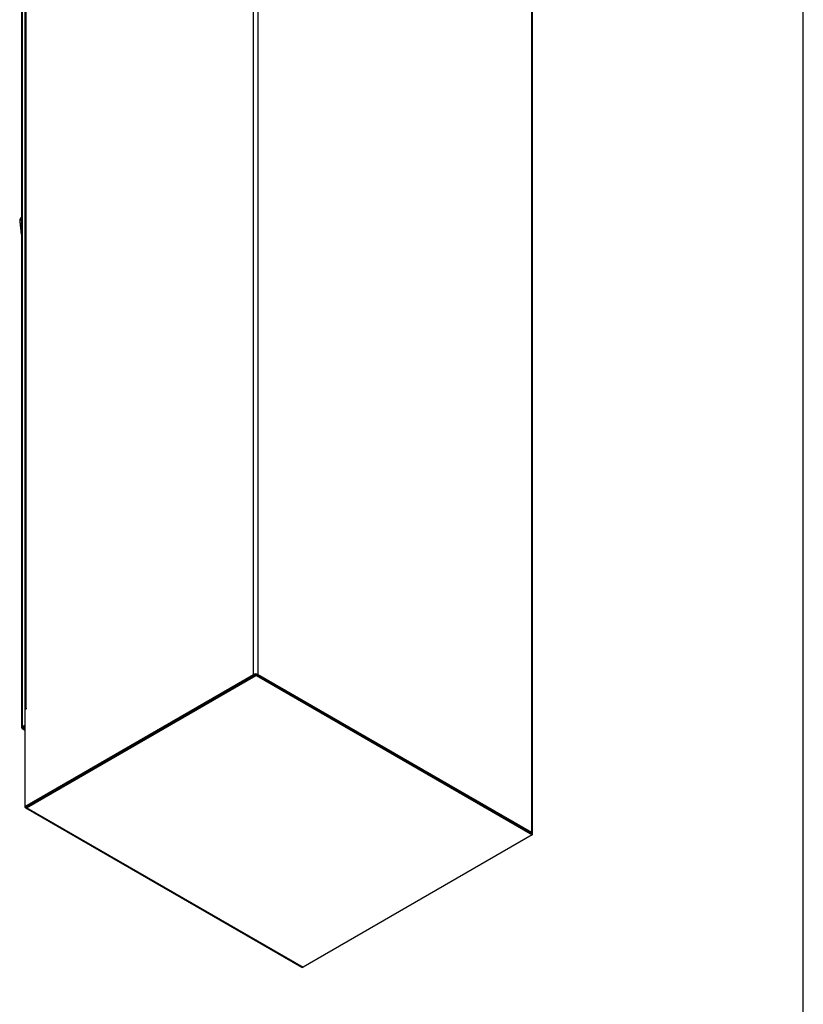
# Model space of a CAD drawing. Header units: inches. Extents: x 1 to 359, y -2 to 239.
# Tile 7 of 9: x 311 to 359, y 58 to 118. Entities that reach past the tile are written whole.
import ezdxf

# ---------------------------------------------------------------- set-up
doc = ezdxf.new("R2010")
doc.units = ezdxf.units.IN
doc.header["$MEASUREMENT"] = 0
for name, color, linetype in [('COM71106-5', 7, 'Continuous'), ('COM71107-4', 7, 'Continuous'), ('COM71108-4', 7, 'Continuous'), ('COM71112-6', 7, 'Continuous'), ('Default', 7, 'Continuous'), ('HAN13066', 7, 'Continuous'), ('SCS00680', 7, 'Continuous'), ('WAF25362', 7, 'Continuous')]:
    doc.layers.add(name, color=color, linetype=linetype)

# ---------------------------------------------------------------- blocks, each defined once
blk = doc.blocks.new('SE7')
at = {"layer": 'COM71106-5', "color": 7, "linetype": 'Continuous'}
for p, q in [((325.6043711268, 151.8339511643), (311.6210607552, 143.760683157)), ((325.6043711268, 78.4554034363), (325.6043711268, 151.8339511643)), ((325.8730717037, 151.8339511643), (342.6173602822, 142.1666316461)), ((325.8730717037, 151.8339511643), (325.8730717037, 78.4554034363)), ((311.6210607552, 143.760683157), (311.6210607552, 141.107069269)), ((342.6173602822, 68.7880839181), (342.6173602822, 142.1666316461)), ((342.6730099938, 68.7105167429), (342.6730099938, 142.0890644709)), ((311.7221770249, 141.1654487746), (311.6210607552, 141.107069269)), ((311.6503804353, 141.0901415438), (311.6210607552, 141.107069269)), ((311.6325861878, 141.043790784), (311.6325861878, 76.3083898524)), ((311.6882358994, 141.1213579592), (311.7221770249, 141.1409538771)), ((311.6882358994, 141.1213579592), (311.6882358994, 76.3650141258)), ((311.7327836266, 141.1593250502), (311.7221770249, 141.1654487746)), ((311.6210607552, 70.3821354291), (325.6043711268, 78.4554034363)), ((311.6882358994, 70.3433518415), (325.6715462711, 78.4166198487)), ((342.6173602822, 68.7880839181), (325.8730717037, 78.4554034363)), ((311.7221770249, 76.3601151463), (311.6210607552, 76.3017356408)), ((311.6210607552, 76.3017356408), (311.6210607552, 70.3821354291)), ((311.6882358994, 76.3650141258), (311.7221770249, 76.3846100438)), ((311.7327836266, 76.3784863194), (311.7221770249, 76.3846100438)), ((311.6210607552, 70.3821354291), (311.6882358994, 70.3433518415))]:
    blk.add_line(p, q, dxfattribs=at)
for centre, major_axis, start_param, end_param in [((325.7387214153, 151.7563839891), (-0.1900000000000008, 1.784238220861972e-15), 3.926990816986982, 5.497787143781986), ((342.4830099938, 142.0890644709), (-0.1899999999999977, -1.784396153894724e-14), 3.141592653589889, 3.926990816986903), ((311.8225861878, 141.043790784), (0.1899999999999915, 1.070621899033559e-14), 2.356194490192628, 3.141592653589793), ((311.7221770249, 141.1532013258), (-0.007499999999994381, -0.01299038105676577), 0.7853981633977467, 3.926990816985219), ((325.7387214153, 78.3778362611), (0.19, 1.11527227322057e-16), 0.7853981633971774, 2.356194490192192), ((311.8225861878, 76.2874469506), (0.1900000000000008, 8.35997741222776e-15), 2.356194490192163, 2.925815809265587), ((311.7221770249, 76.372362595), (-0.007500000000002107, -0.01299038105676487), 0.7853981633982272, 3.92699081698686), ((342.4830099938, 68.7105167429), (-0.1899999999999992, 8.963876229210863e-16), 2.560607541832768, 3.926990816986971)]:
    blk.add_ellipse(centre, major_axis=major_axis, ratio=0.5773502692, start_param=start_param, end_param=end_param, dxfattribs=at)
at = {"layer": 'COM71107-4', "color": 7, "linetype": 'Continuous'}
for p, q in [((325.6043711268, 151.8339511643), (325.7631963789, 151.9256489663)), ((325.7631963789, 151.9256489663), (342.6418352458, 142.1807622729)), ((325.7631963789, 151.8651666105), (325.7631963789, 151.9256489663)), ((342.6418352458, 142.1492711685), (342.6418352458, 142.1807622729)), ((311.6210607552, 141.0295020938), (311.6210607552, 141.107069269)), ((311.6325861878, 141.0361563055), (311.6210607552, 141.0295020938)), ((311.6210607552, 141.0295020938), (311.6325861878, 141.0228478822))]:
    blk.add_line(p, q, dxfattribs=at)
at = {"layer": 'COM71108-4', "color": 7, "linetype": 'Continuous'}
for p, q in [((311.7554110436, 70.3821354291), (325.7631963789, 78.4695340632)), ((311.7554110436, 70.3045682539), (325.7631963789, 78.391966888)), ((325.7631963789, 78.4695340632), (342.6418352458, 68.7246473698)), ((325.7631963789, 78.4695340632), (325.7631963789, 78.391966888)), ((325.7631963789, 78.391966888), (342.6418352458, 68.6470801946)), ((311.6604110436, 70.2951577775), (328.5390499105, 60.5502710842)), ((311.7554110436, 70.3045682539), (328.6340499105, 60.5596815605)), ((342.6418352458, 68.6470801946), (328.6340499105, 60.5596815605)), ((342.6418352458, 68.7246473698), (342.6418352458, 68.6470801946))]:
    blk.add_line(p, q, dxfattribs=at)
for centre, major_axis, start_param, end_param in [((311.7554110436, 70.4597026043), (0.09499999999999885, 0.1645448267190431), 2.356194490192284, 3.926990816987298), ((328.6340499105, 60.7148159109), (0.095, 0.1645448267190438), 3.141592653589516, 3.92699081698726)]:
    blk.add_ellipse(centre, major_axis=major_axis, ratio=0.5773502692, start_param=start_param, end_param=end_param, dxfattribs=at)
at = {"layer": 'COM71112-6', "color": 7, "linetype": 'Continuous'}
for p, q in [((311.4123218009, 140.456869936), (311.4123218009, 75.1903443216)), ((311.6325861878, 140.6294774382), (311.4679715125, 140.5344371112)), ((311.4679715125, 140.5344371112), (311.4679715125, 75.2679114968)), ((311.4679715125, 75.2679114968), (311.6210607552, 75.3562976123)), ((311.5351466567, 75.2291279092), (311.6210607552, 75.2787304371)), ((311.6210607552, 75.278601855), (311.5352023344, 75.2290314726)), ((311.4705015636, 75.1918959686), (311.4123612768, 75.1925803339)), ((311.4402023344, 75.14205382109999), (311.6210607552, 75.0376351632)), ((311.4706359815, 75.1916631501), (311.4421585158, 75.140970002)), ((311.4678370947, 75.1903576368), (311.4679714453, 75.1902799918)), ((311.5351466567, 75.2290636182), (311.4679715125, 75.19028003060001)), ((311.4679715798, 75.190124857), (311.4679715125, 75.19028003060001)), ((311.5350679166, 75.2291733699), (311.4705015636, 75.1918959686)), ((311.4706359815, 75.1916631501), (311.5352023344, 75.2289405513)), ((311.5350123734, 75.229141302), (311.5351466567, 75.2290636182)), ((311.5350679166, 75.2291733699), (311.5351466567, 75.2291279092)), ((311.5351466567, 75.2290636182), (311.5351466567, 75.2291279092)), ((311.5352023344, 75.2290314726), (311.5351466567, 75.2290636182)), ((311.5351467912, 75.2289084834), (311.5351466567, 75.2290636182)), ((311.5352023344, 75.2289405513), (311.5352023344, 75.2290314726)), ((311.6210607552, 75.20103467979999), (311.5352023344, 75.1514642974)), ((311.5352023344, 75.1514642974), (311.6210607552, 75.1018939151))]:
    blk.add_line(p, q, dxfattribs=at)
for centre, major_axis, start_param, end_param in [((311.6023218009, 140.456869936), (-0.1900000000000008, 6.24538653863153e-14), 5.497787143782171, 6.262800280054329), ((311.6023218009, 75.1903443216), (-0.1899999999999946, 3.34502715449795e-15), 5.497787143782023, 6.262800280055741), ((311.5352023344, 75.3065986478), (-0.09500000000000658, -0.1645448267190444), 0.020385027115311, 0.7853981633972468)]:
    blk.add_ellipse(centre, major_axis=major_axis, ratio=0.5773502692, start_param=start_param, end_param=end_param, dxfattribs=at)
for points in [[(311.4123612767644, 75.192580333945), (311.4118397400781, 75.19076366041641), (311.4163781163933, 75.18893388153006), (311.4353453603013, 75.18740029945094), (311.4495774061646, 75.18775225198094), (311.4676182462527, 75.19023128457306)], [(311.4421585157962, 75.14097000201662), (311.4403244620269, 75.14142667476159), (311.4410090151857, 75.14627191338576), (311.4491645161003, 75.16346481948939), (311.4565853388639, 75.1756141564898), (311.4677526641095, 75.18999846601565)]]:
    blk.add_open_spline(points, degree=3, knots=[0, 0, 0, 0, 0.5, 0.5, 1, 1, 1, 1], dxfattribs=at)
at = {"layer": 'HAN13066', "color": 7, "linetype": 'Continuous'}
for p, q in [((311.3271796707, 106.1613435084), (311.3284471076, 106.1625311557)), ((311.4123218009, 106.4043228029), (311.3643435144, 106.3457544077))]:
    blk.add_line(p, q, dxfattribs=at)
for centre, radius, start, end in [((311.7111837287, 106.1547527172), 0.3969951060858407, 149.9194047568, 182.0957067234), ((318.8087534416, 106.6449480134), 7.510045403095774, 184.0554925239, 189.9050877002), ((311.6967754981, 106.1828621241), 0.3701957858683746, 153.8950609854, 183.3717962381), ((319.466275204, 106.727082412), 8.157387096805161, 183.9684620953, 188.7596452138), ((311.4482540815, 106.3056662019), 0.0927626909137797, 134.7316985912, 157.0227391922)]:
    blk.add_arc(centre, radius, start, end, dxfattribs=at)
blk.add_open_spline([(311.327167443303, 106.1610550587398), (311.3224378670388, 106.1580218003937), (311.3188966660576, 106.1543576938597), (311.3154284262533, 106.148448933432), (311.3146062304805, 106.1464478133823), (311.3137707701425, 106.143019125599), (311.3135881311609, 106.1415948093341), (311.3135679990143, 106.140175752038)], degree=3, knots=[0.0009314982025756, 0.0009314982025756, 0.0009314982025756, 0.0009314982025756, 0.25, 0.25, 0.375, 0.375, 0.4614158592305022, 0.4614158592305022, 0.4614158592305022, 0.4614158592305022], dxfattribs=at)
for points in [[(311.4123217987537, 106.2611451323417), (311.384363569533, 106.2282738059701), (311.3564053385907, 106.1954024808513), (311.3284471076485, 106.1625311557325)], [(311.3961411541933, 106.3872294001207), (311.3842571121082, 106.3749409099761), (311.3735539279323, 106.3610335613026), (311.3643435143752, 106.34575440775)]]:
    blk.add_open_spline(points, degree=3, dxfattribs=at)
at = {"layer": 'SCS00680', "color": 7, "linetype": 'Continuous'}
blk.add_arc((320.2950736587, 149.4412413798), 1.938539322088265, 182.4209289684, 226.3502242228, dxfattribs=at)
blk.add_ellipse((319.4218627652, 147.8167319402), major_axis=(0.6111782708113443, -7.137742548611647e-15), ratio=0.5773502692, start_param=1.89888204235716, end_param=2.230068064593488, dxfattribs=at)
for points, knots in [([(320.4452407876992, 148.8527705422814), (320.4392581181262, 148.8788782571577), (320.4124170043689, 148.9848157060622), (320.3474168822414, 149.1703835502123), (320.232204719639, 149.4018453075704), (320.0896764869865, 149.6178462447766), (319.9238145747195, 149.8115001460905), (319.7382771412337, 149.9762804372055), (319.5363343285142, 150.1054412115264), (319.332315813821, 150.1867277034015), (319.1353268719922, 150.2192410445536), (318.9542074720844, 150.2075777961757), (318.7828411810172, 150.1526336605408), (318.6313355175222, 150.0545120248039), (318.5093906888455, 149.9182889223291), (318.4230401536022, 149.7563709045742), (318.3684815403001, 149.5658719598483), (318.3613997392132, 149.4376261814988), (318.3582645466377, 149.3593562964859)], [0.3515598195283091, 0.3515598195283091, 0.3515598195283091, 0.3515598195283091, 0.3663030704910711, 0.4112824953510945, 0.4560993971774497, 0.5009319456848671, 0.5460095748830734, 0.5915959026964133, 0.6379779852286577, 0.6851820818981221, 0.7254427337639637, 0.7636878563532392, 0.8007945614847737, 0.8402664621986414, 0.8786782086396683, 0.917243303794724, 0.9574139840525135, 1, 1, 1, 1]), ([(319.0207645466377, 149.3593562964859), (319.0214285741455, 149.3816783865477), (319.0231173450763, 149.4356486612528), (319.0405858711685, 149.5068008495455), (319.0631774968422, 149.5431960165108), (319.0704566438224, 149.5464862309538), (319.0744501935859, 149.5515704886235), (319.1313450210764, 149.549866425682), (319.2185079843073, 149.519729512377), (319.3287352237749, 149.452234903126), (319.4460486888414, 149.349945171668), (319.5606680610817, 149.2167792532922), (319.6630114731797, 149.0602365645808), (319.744547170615, 148.8914009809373), (319.7992240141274, 148.7236758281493), (319.8218809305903, 148.5879277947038), (319.8234692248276, 148.5161747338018), (319.8225149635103, 148.4905430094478)], [0, 0, 0, 0, 0.0177543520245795, 0.0511852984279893, 0.08511307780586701, 0.121607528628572, 0.1698617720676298, 0.2025424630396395, 0.2371779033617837, 0.2710935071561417, 0.3054981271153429, 0.3407593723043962, 0.3766471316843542, 0.4127757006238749, 0.4486576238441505, 0.4838530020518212, 0.5066803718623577, 0.5066803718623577, 0.5066803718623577, 0.5066803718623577]), ([(319.6068216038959, 148.3670611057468), (319.581178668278, 148.3806815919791), (319.5170991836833, 148.4204087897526), (319.4092637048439, 148.511591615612), (319.2939457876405, 148.6420089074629), (319.1900045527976, 148.796601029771), (319.1060384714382, 148.9651291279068), (319.0487753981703, 149.1323561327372), (319.0237197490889, 149.2690879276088), (319.0214211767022, 149.3328573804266), (319.0207645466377, 149.3593562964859)], [0.7419338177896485, 0.7419338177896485, 0.7419338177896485, 0.7419338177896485, 0.7677090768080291, 0.8020332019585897, 0.8372156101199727, 0.8730578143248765, 0.9091808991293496, 0.945110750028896, 0.9803882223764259, 1, 1, 1, 1]), ([(318.952727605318, 148.0369961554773), (318.9418262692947, 148.0467554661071), (318.9385679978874, 148.0594093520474), (318.9563249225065, 148.0963203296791), (318.9861636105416, 148.1225770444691), (319.0809825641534, 148.1756210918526), (319.1429382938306, 148.2007176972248), (319.2662591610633, 148.239680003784), (319.3264787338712, 148.2537023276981), (319.3970929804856, 148.2652612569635), (319.4129311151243, 148.2675103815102), (319.4283203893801, 148.2692697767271)], [0.3272202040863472, 0.3272202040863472, 0.3272202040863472, 0.3272202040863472, 0.3750000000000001, 0.3750000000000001, 0.4375000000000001, 0.4375000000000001, 0.5, 0.5, 0.5625, 0.5625, 0.5813138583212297, 0.5813138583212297, 0.5813138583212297, 0.5813138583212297]), ([(319.3502096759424, 148.2235528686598), (319.309005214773, 148.2130896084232), (319.2651568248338, 148.2000904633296), (319.1599139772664, 148.1636589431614), (319.0977865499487, 148.1376092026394), (319.0220829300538, 148.0962868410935), (318.9999663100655, 148.0818373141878), (318.9831365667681, 148.0684107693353)], [0.4547529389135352, 0.4547529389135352, 0.4547529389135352, 0.4547529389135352, 0.4999999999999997, 0.4999999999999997, 0.5624999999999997, 0.5624999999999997, 0.5965403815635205, 0.5965403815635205, 0.5965403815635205, 0.5965403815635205])]:
    blk.add_open_spline(points, degree=3, knots=knots, dxfattribs=at)
at = {"layer": 'WAF25362', "color": 7, "linetype": 'Continuous'}
blk.add_ellipse((319.4218627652, 147.6390419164), major_axis=(-0.8749999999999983, 0), ratio=0.5773502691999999, start_param=4.993312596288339, end_param=6.00226169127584, dxfattribs=at)
blk = doc.blocks.new('BORDER')
at = {"layer": 'Default', "color": 7, "linetype": 'Continuous'}
blk.add_line((0, 0), (0, 27.86), dxfattribs=at)

msp = doc.modelspace()

# ---------------------------------------------------------------- block references
at = {"layer": 'Default', "color": 7, "xscale": 8.55, "yscale": 8.55, "zscale": 8.55}
msp.add_blockref('BORDER', (359.2228250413, 0.6696231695), dxfattribs=at)
at = {"layer": 'Default'}
msp.add_blockref('SE7', (0, 0), dxfattribs=at)

doc.saveas('drawing.dxf')
